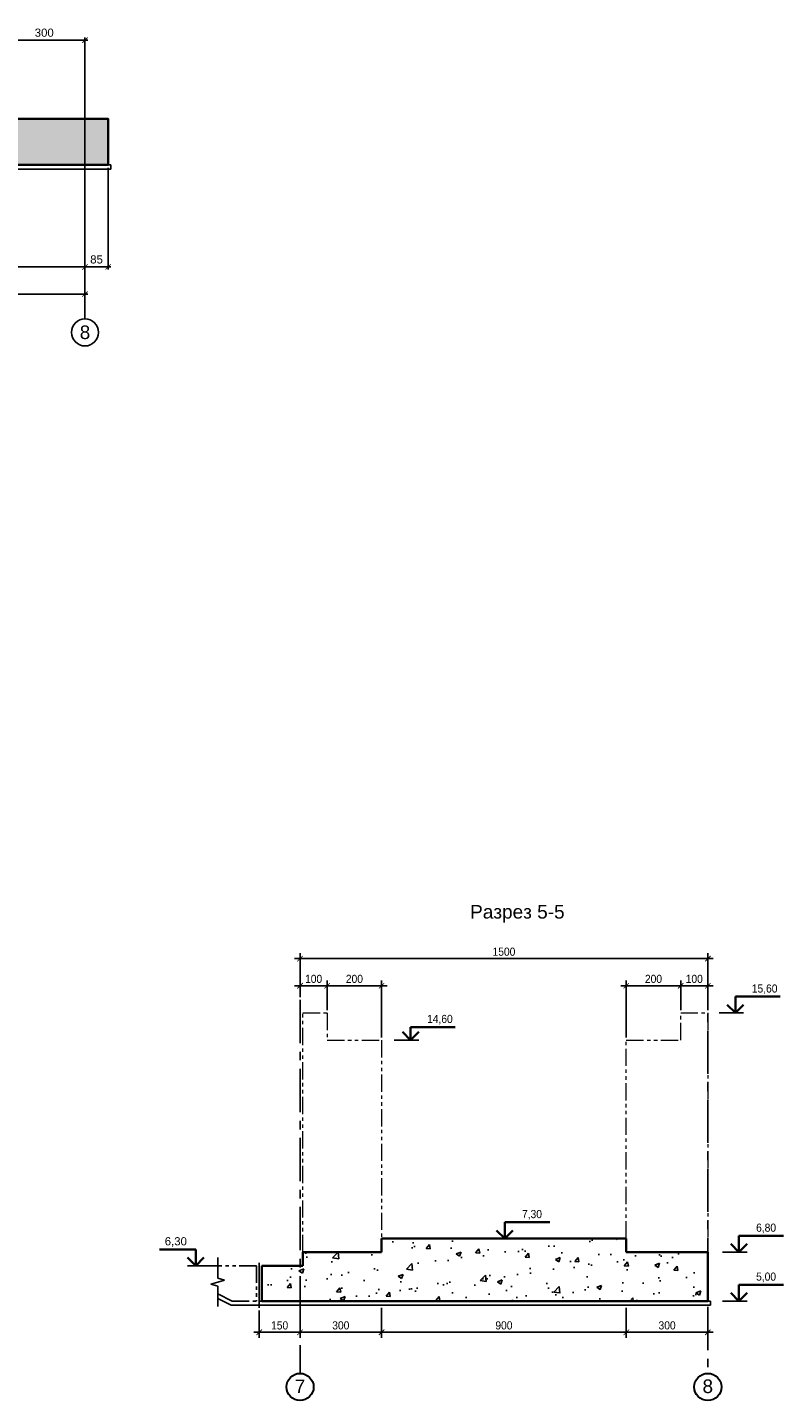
# Model space of a CAD drawing. Header units: millimetres. Extents: x 442308 to 722034, y 240588 to 370364.
# Tile 25 of 27: x 630748 to 658556, y 317306 to 367829. Entities that reach past the tile are written whole.
import ezdxf
from ezdxf.enums import TextEntityAlignment as Align

# ---------------------------------------------------------------- set-up
doc = ezdxf.new("R2010")
doc.units = ezdxf.units.MM
doc.header["$LTSCALE"] = 10
for name, pattern in [('CENTER', [50.8, 31.75, -6.35, 6.35, -6.35]), ('осевая', [50.8, 31.75, -6.35, 6.35, -6.35]), ('фантом', [63.5, 31.75, -6.35, 6.35, -6.35, 6.35, -6.35])]:
    doc.linetypes.add(name, pattern=pattern)
for name, color, linetype in [('00', 7, 'Continuous'), ('Линии', 7, 'Continuous'), ('Оси', 1, 'осевая'), ('отметки', 7, 'Continuous'), ('Размеры', 7, 'Continuous'), ('Штриховка', 7, 'Continuous')]:
    doc.layers.add(name, color=color, linetype=linetype)
for name, color, linetype, lineweight in [('Бетон', 7, 'Continuous', 35), ('Отдел_Заглавные надписи', 7, 'Continuous', 30), ('текст', 7, 'Continuous', 25)]:
    doc.layers.add(name, color=color, linetype=linetype, lineweight=lineweight)
doc.styles.add('arial', font='arial.ttf')
doc.styles.add('ариал 0.9', font='arial.ttf', dxfattribs={"width": 0.9})
doc.styles.add('Рогун1', font='arial.ttf')
doc.dimstyles.new('100', dxfattribs={"dimtxt": 300, "dimasz": 200, "dimexe": 200, "dimexo": 100, "dimgap": 100, "dimtad": 1, "dimdec": 1, "dimlfac": 0.1, "dimrnd": 0.5, "dimtxsty": 'ариал 0.9', "dimblk": 'ARCHTICK', "dimcen": 200, "dimdle": 200, "dimadec": 0, "dimazin": 2, "dimtfac": 1, "dimtdec": 1, "dimtmove": 1, "dimatfit": 0, "dimldrblk": 'ARCHTICK', "dimfxl": 1, "dimtfill": 1, "dimtolj": 1, "dimtzin": 0, "dimarcsym": 0})
doc.dimstyles.new('100 мм', dxfattribs={"dimscale": 100, "dimtxt": 3.5, "dimasz": 2, "dimexe": 1, "dimexo": 1, "dimgap": 1.2, "dimtad": 1, "dimdec": 0, "dimlfac": 0.1, "dimrnd": 0.0001, "dimtxsty": 'Рогун1', "dimblk": 'ARCHTICK', "dimcen": 2.5, "dimdle": 1, "dimaunit": 1, "dimadec": 1, "dimazin": 0, "dimtfac": 1, "dimtdec": 0, "dimtmove": 1, "dimatfit": 3, "dimldrblk": 'ARCHTICK', "dimfxl": 1, "dimtfill": 1, "dimarcsym": 0})

# ---------------------------------------------------------------- blocks, each defined once
blk = doc.blocks.new('_ArchTick')
at = {"color": 0, "linetype": 'ByBlock', "const_width": 0.15}
blk.add_lwpolyline([(-0.5, -0.5), (0.5, 0.5)], dxfattribs=at)
blk = doc.blocks.new('*D30')
at = {"layer": 'Defpoints', "color": 0, "transparency": 16777216}
for p in [(617864, 362768), (632864, 362768), (632864, 359018)]:
    blk.add_point(p, dxfattribs=at)
at = {"layer": 'Размеры', "color": 0, "lineweight": -2, "transparency": 16777216}
for p, q in [((617864, 362668), (617864, 358918)), ((632864, 362668), (632864, 358918)), ((617764, 359018), (632964, 359018))]:
    blk.add_line(p, q, dxfattribs=at)
at = {"layer": 'Размеры', "color": 0, "lineweight": -2, "transparency": 16777216, "xscale": 200, "yscale": 200, "zscale": 200, "rotation": 180}
blk.add_blockref('_ArchTick', (617864, 359018), dxfattribs=at)
at = {"layer": 'Размеры', "color": 0, "lineweight": -2, "transparency": 16777216, "xscale": 200, "yscale": 200, "zscale": 200}
blk.add_blockref('_ArchTick', (632864, 359018), dxfattribs=at)
at = {"layer": 'Размеры', "color": 0, "transparency": 16777216, "insert": (625364, 359292), "char_height": 300, "attachment_point": 5, "style": 'Рогун1'}
blk.add_mtext('1500', dxfattribs=at)
blk = doc.blocks.new('*D31')
at = {"layer": 'Defpoints', "color": 0, "transparency": 16777216}
for p in [(632864, 362618), (587864, 359018), (587864, 358018)]:
    blk.add_point(p, dxfattribs=at)
at = {"layer": 'Размеры', "color": 0, "lineweight": -2, "transparency": 16777216}
for p, q in [((632864, 362518), (632864, 357918)), ((587864, 358918), (587864, 357918)), ((632964, 358018), (587764, 358018))]:
    blk.add_line(p, q, dxfattribs=at)
at = {"layer": 'Размеры', "color": 0, "lineweight": -2, "transparency": 16777216, "xscale": 200, "yscale": 200, "zscale": 200, "rotation": 180}
blk.add_blockref('_ArchTick', (587864, 358018), dxfattribs=at)
at = {"layer": 'Размеры', "color": 0, "lineweight": -2, "transparency": 16777216, "xscale": 200, "yscale": 200, "zscale": 200}
blk.add_blockref('_ArchTick', (632864, 358018), dxfattribs=at)
at = {"layer": 'Размеры', "color": 0, "transparency": 16777216, "insert": (610364, 358292), "char_height": 300, "attachment_point": 5, "style": 'Рогун1'}
blk.add_mtext('4500', dxfattribs=at)
blk = doc.blocks.new('*D36')
at = {"layer": 'Defpoints', "color": 0, "transparency": 16777216}
for p in [(632864, 362768), (633714, 362768), (632864, 359018)]:
    blk.add_point(p, dxfattribs=at)
at = {"layer": 'Размеры', "color": 0, "lineweight": -2, "transparency": 16777216}
for p, q in [((632864, 362668), (632864, 358918)), ((633714, 362668), (633714, 358918)), ((633814, 359018), (632764, 359018))]:
    blk.add_line(p, q, dxfattribs=at)
at = {"layer": 'Размеры', "color": 0, "lineweight": -2, "transparency": 16777216, "xscale": 200, "yscale": 200, "zscale": 200, "rotation": 180}
blk.add_blockref('_ArchTick', (632864, 359018), dxfattribs=at)
at = {"layer": 'Размеры', "color": 0, "lineweight": -2, "transparency": 16777216, "xscale": 200, "yscale": 200, "zscale": 200}
blk.add_blockref('_ArchTick', (633714, 359018), dxfattribs=at)
at = {"layer": 'Размеры', "color": 0, "transparency": 16777216, "insert": (633289, 359292), "char_height": 300, "attachment_point": 5, "style": 'Рогун1'}
blk.add_mtext('85', dxfattribs=at)
blk = doc.blocks.new('*D41')
at = {"layer": 'Defpoints', "color": 0, "transparency": 16777216}
for p in [(632864, 367361), (629864, 366068), (632864, 366068)]:
    blk.add_point(p, dxfattribs=at)
at = {"layer": 'Размеры', "color": 0, "lineweight": -2, "transparency": 16777216}
for p, q in [((629764, 367361), (632964, 367361)), ((629864, 366168), (629864, 367461)), ((632864, 366168), (632864, 367461))]:
    blk.add_line(p, q, dxfattribs=at)
at = {"layer": 'Размеры', "color": 0, "lineweight": -2, "transparency": 16777216, "xscale": 200, "yscale": 200, "zscale": 200, "rotation": 180}
blk.add_blockref('_ArchTick', (629864, 367361), dxfattribs=at)
at = {"layer": 'Размеры', "color": 0, "lineweight": -2, "transparency": 16777216, "xscale": 200, "yscale": 200, "zscale": 200}
blk.add_blockref('_ArchTick', (632864, 367361), dxfattribs=at)
at = {"layer": 'Размеры', "color": 0, "transparency": 16777216, "insert": (631364, 367635), "char_height": 300, "attachment_point": 5, "style": 'Рогун1'}
blk.add_mtext('300', dxfattribs=at)
blk = doc.blocks.new('*D136')
at = {"layer": 'Defpoints', "color": 0, "transparency": 16777216}
for p in [(639273, 320717), (640773, 320817), (639273, 319817)]:
    blk.add_point(p, dxfattribs=at)
at = {"layer": 'Размеры', "color": 0, "lineweight": -2, "transparency": 16777216}
for p, q in [((639273, 320617), (639273, 319617)), ((640773, 320717), (640773, 319617)), ((640973, 319817), (639073, 319817))]:
    blk.add_line(p, q, dxfattribs=at)
at = {"layer": 'Размеры', "color": 0, "lineweight": -2, "transparency": 16777216, "xscale": 200, "yscale": 200, "zscale": 200, "rotation": 180}
blk.add_blockref('_ArchTick', (639273, 319817), dxfattribs=at)
at = {"layer": 'Размеры', "color": 0, "lineweight": -2, "transparency": 16777216, "xscale": 200, "yscale": 200, "zscale": 200}
blk.add_blockref('_ArchTick', (640773, 319817), dxfattribs=at)
at = {"layer": 'Размеры', "color": 0, "transparency": 16777216, "insert": (640023, 320070), "char_height": 300, "attachment_point": 5, "style": 'ариал 0.9', "bg_fill": 3, "box_fill_scale": 1.1, "bg_fill_color": 256, "bg_fill_true_color": 13158600, "bg_fill_transparency": 0}
blk.add_mtext('\\A1;150', dxfattribs=at)
blk = doc.blocks.new('*D137')
at = {"layer": 'Defpoints', "color": 0, "transparency": 16777216}
for p in [(655773, 333567), (655773, 332567), (640773, 332047)]:
    blk.add_point(p, dxfattribs=at)
at = {"layer": 'Размеры', "color": 0, "lineweight": -2, "transparency": 16777216}
for p, q in [((640573, 333567), (655973, 333567)), ((640773, 332147), (640773, 333767)), ((655773, 332667), (655773, 333767))]:
    blk.add_line(p, q, dxfattribs=at)
at = {"layer": 'Размеры', "color": 0, "lineweight": -2, "transparency": 16777216, "xscale": 200, "yscale": 200, "zscale": 200, "rotation": 180}
blk.add_blockref('_ArchTick', (640773, 333567), dxfattribs=at)
at = {"layer": 'Размеры', "color": 0, "lineweight": -2, "transparency": 16777216, "xscale": 200, "yscale": 200, "zscale": 200}
blk.add_blockref('_ArchTick', (655773, 333567), dxfattribs=at)
at = {"layer": 'Размеры', "color": 0, "transparency": 16777216, "insert": (648273, 333820), "char_height": 300, "attachment_point": 5, "style": 'ариал 0.9', "bg_fill": 3, "box_fill_scale": 1.1, "bg_fill_color": 256, "bg_fill_true_color": 13158600, "bg_fill_transparency": 0}
blk.add_mtext('\\A1;1500', dxfattribs=at)
blk = doc.blocks.new('*D138')
at = {"layer": 'Defpoints', "color": 0, "transparency": 16777216}
for p in [(643773, 320817), (652773, 320817), (652773, 319817)]:
    blk.add_point(p, dxfattribs=at)
at = {"layer": 'Размеры', "color": 0, "lineweight": -2, "transparency": 16777216}
for p, q in [((643773, 320717), (643773, 319617)), ((652773, 320717), (652773, 319617)), ((643573, 319817), (652973, 319817))]:
    blk.add_line(p, q, dxfattribs=at)
at = {"layer": 'Размеры', "color": 0, "lineweight": -2, "transparency": 16777216, "xscale": 200, "yscale": 200, "zscale": 200, "rotation": 180}
blk.add_blockref('_ArchTick', (643773, 319817), dxfattribs=at)
at = {"layer": 'Размеры', "color": 0, "lineweight": -2, "transparency": 16777216, "xscale": 200, "yscale": 200, "zscale": 200}
blk.add_blockref('_ArchTick', (652773, 319817), dxfattribs=at)
at = {"layer": 'Размеры', "color": 0, "transparency": 16777216, "insert": (648273, 320070), "char_height": 300, "attachment_point": 5, "style": 'ариал 0.9', "bg_fill": 3, "box_fill_scale": 1.1, "bg_fill_color": 256, "bg_fill_true_color": 13158600, "bg_fill_transparency": 0}
blk.add_mtext('\\A1;900', dxfattribs=at)
blk = doc.blocks.new('*D139')
at = {"layer": 'Defpoints', "color": 0, "transparency": 16777216}
for p in [(640773, 320817), (643773, 320817), (640773, 319817)]:
    blk.add_point(p, dxfattribs=at)
at = {"layer": 'Размеры', "color": 0, "lineweight": -2, "transparency": 16777216}
for p, q in [((640773, 320717), (640773, 319617)), ((643773, 320717), (643773, 319617)), ((643973, 319817), (640573, 319817))]:
    blk.add_line(p, q, dxfattribs=at)
at = {"layer": 'Размеры', "color": 0, "lineweight": -2, "transparency": 16777216, "xscale": 200, "yscale": 200, "zscale": 200, "rotation": 180}
blk.add_blockref('_ArchTick', (640773, 319817), dxfattribs=at)
at = {"layer": 'Размеры', "color": 0, "lineweight": -2, "transparency": 16777216, "xscale": 200, "yscale": 200, "zscale": 200}
blk.add_blockref('_ArchTick', (643773, 319817), dxfattribs=at)
at = {"layer": 'Размеры', "color": 0, "transparency": 16777216, "insert": (642273, 320070), "char_height": 300, "attachment_point": 5, "style": 'ариал 0.9', "bg_fill": 3, "box_fill_scale": 1.1, "bg_fill_color": 256, "bg_fill_true_color": 13158600, "bg_fill_transparency": 0}
blk.add_mtext('\\A1;300', dxfattribs=at)
blk = doc.blocks.new('*D140')
at = {"layer": 'Defpoints', "color": 0, "transparency": 16777216}
for p in [(652773, 320817), (655773, 320769), (655773, 319817)]:
    blk.add_point(p, dxfattribs=at)
at = {"layer": 'Размеры', "color": 0, "lineweight": -2, "transparency": 16777216}
for p, q in [((652773, 320717), (652773, 319617)), ((655773, 320669), (655773, 319617)), ((652573, 319817), (655973, 319817))]:
    blk.add_line(p, q, dxfattribs=at)
at = {"layer": 'Размеры', "color": 0, "lineweight": -2, "transparency": 16777216, "xscale": 200, "yscale": 200, "zscale": 200, "rotation": 180}
blk.add_blockref('_ArchTick', (652773, 319817), dxfattribs=at)
at = {"layer": 'Размеры', "color": 0, "lineweight": -2, "transparency": 16777216, "xscale": 200, "yscale": 200, "zscale": 200}
blk.add_blockref('_ArchTick', (655773, 319817), dxfattribs=at)
at = {"layer": 'Размеры', "color": 0, "transparency": 16777216, "insert": (654273, 320070), "char_height": 300, "attachment_point": 5, "style": 'ариал 0.9', "bg_fill": 3, "box_fill_scale": 1.1, "bg_fill_color": 256, "bg_fill_true_color": 13158600, "bg_fill_transparency": 0}
blk.add_mtext('\\A1;300', dxfattribs=at)
blk = doc.blocks.new('*D141')
at = {"layer": 'Defpoints', "color": 0, "transparency": 16777216}
for p in [(654773, 331567), (655773, 331567)]:
    blk.add_point(p, dxfattribs=at)
at = {"layer": 'Размеры', "color": 0, "lineweight": -2, "transparency": 16777216}
for p, q in [((655973, 332567), (654573, 332567)), ((654773, 331667), (654773, 332767)), ((655773, 331667), (655773, 332767))]:
    blk.add_line(p, q, dxfattribs=at)
at = {"layer": 'Размеры', "color": 0, "lineweight": -2, "transparency": 16777216, "xscale": 200, "yscale": 200, "zscale": 200, "rotation": 180}
blk.add_blockref('_ArchTick', (654773, 332567), dxfattribs=at)
at = {"layer": 'Размеры', "color": 0, "lineweight": -2, "transparency": 16777216, "xscale": 200, "yscale": 200, "zscale": 200}
blk.add_blockref('_ArchTick', (655773, 332567), dxfattribs=at)
at = {"layer": 'Размеры', "color": 0, "transparency": 16777216, "insert": (655273, 332820), "char_height": 300, "attachment_point": 5, "style": 'ариал 0.9', "bg_fill": 3, "box_fill_scale": 1.1, "bg_fill_color": 256, "bg_fill_true_color": 13158600, "bg_fill_transparency": 0}
blk.add_mtext('\\A1;100', dxfattribs=at)
at = {"layer": 'Defpoints', "color": 0, "transparency": 16777216}
blk.add_point((654773, 332567), dxfattribs=at)
blk = doc.blocks.new('*D142')
at = {"layer": 'Defpoints', "color": 0, "transparency": 16777216}
for p in [(652773, 332567), (654773, 331567), (652773, 330567)]:
    blk.add_point(p, dxfattribs=at)
at = {"layer": 'Размеры', "color": 0, "lineweight": -2, "transparency": 16777216}
for p, q in [((654973, 332567), (652573, 332567)), ((652773, 330667), (652773, 332767)), ((654773, 331667), (654773, 332767))]:
    blk.add_line(p, q, dxfattribs=at)
at = {"layer": 'Размеры', "color": 0, "lineweight": -2, "transparency": 16777216, "xscale": 200, "yscale": 200, "zscale": 200, "rotation": 180}
blk.add_blockref('_ArchTick', (652773, 332567), dxfattribs=at)
at = {"layer": 'Размеры', "color": 0, "lineweight": -2, "transparency": 16777216, "xscale": 200, "yscale": 200, "zscale": 200}
blk.add_blockref('_ArchTick', (654773, 332567), dxfattribs=at)
at = {"layer": 'Размеры', "color": 0, "transparency": 16777216, "insert": (653773, 332820), "char_height": 300, "attachment_point": 5, "style": 'ариал 0.9', "bg_fill": 3, "box_fill_scale": 1.1, "bg_fill_color": 256, "bg_fill_true_color": 13158600, "bg_fill_transparency": 0}
blk.add_mtext('\\A1;200', dxfattribs=at)
blk = doc.blocks.new('*D143')
at = {"layer": 'Defpoints', "color": 0, "transparency": 16777216}
for p in [(641773, 332567), (641773, 331567), (643773, 330567)]:
    blk.add_point(p, dxfattribs=at)
at = {"layer": 'Размеры', "color": 0, "lineweight": -2, "transparency": 16777216}
for p, q in [((643973, 332567), (641573, 332567)), ((641773, 331667), (641773, 332767)), ((643773, 330667), (643773, 332767))]:
    blk.add_line(p, q, dxfattribs=at)
at = {"layer": 'Размеры', "color": 0, "lineweight": -2, "transparency": 16777216, "xscale": 200, "yscale": 200, "zscale": 200, "rotation": 180}
blk.add_blockref('_ArchTick', (641773, 332567), dxfattribs=at)
at = {"layer": 'Размеры', "color": 0, "lineweight": -2, "transparency": 16777216, "xscale": 200, "yscale": 200, "zscale": 200}
blk.add_blockref('_ArchTick', (643773, 332567), dxfattribs=at)
at = {"layer": 'Размеры', "color": 0, "transparency": 16777216, "insert": (642773, 332820), "char_height": 300, "attachment_point": 5, "style": 'ариал 0.9', "bg_fill": 3, "box_fill_scale": 1.1, "bg_fill_color": 256, "bg_fill_true_color": 13158600, "bg_fill_transparency": 0}
blk.add_mtext('\\A1;200', dxfattribs=at)
blk = doc.blocks.new('*D144')
at = {"layer": 'Defpoints', "color": 0, "transparency": 16777216}
for p in [(640773, 332047), (641773, 331567)]:
    blk.add_point(p, dxfattribs=at)
at = {"layer": 'Размеры', "color": 0, "lineweight": -2, "transparency": 16777216}
for p, q in [((641973, 332567), (640573, 332567)), ((640773, 332147), (640773, 332767)), ((641773, 331667), (641773, 332767))]:
    blk.add_line(p, q, dxfattribs=at)
at = {"layer": 'Размеры', "color": 0, "lineweight": -2, "transparency": 16777216, "xscale": 200, "yscale": 200, "zscale": 200, "rotation": 180}
blk.add_blockref('_ArchTick', (640773, 332567), dxfattribs=at)
at = {"layer": 'Размеры', "color": 0, "lineweight": -2, "transparency": 16777216, "xscale": 200, "yscale": 200, "zscale": 200}
blk.add_blockref('_ArchTick', (641773, 332567), dxfattribs=at)
at = {"layer": 'Размеры', "color": 0, "transparency": 16777216, "insert": (641273, 332820), "char_height": 300, "attachment_point": 5, "style": 'ариал 0.9', "bg_fill": 3, "box_fill_scale": 1.1, "bg_fill_color": 256, "bg_fill_true_color": 13158600, "bg_fill_transparency": 0}
blk.add_mtext('\\A1;100', dxfattribs=at)
at = {"layer": 'Defpoints', "color": 0, "transparency": 16777216}
blk.add_point((640773, 332567), dxfattribs=at)
blk = doc.blocks.new('*U14')
at = {"color": 7, "lineweight": 25, "ltscale": 100}
blk.add_line((9, 0), (0, 0), dxfattribs=at)
at = {"layer": '00', "color": 7, "lineweight": 35, "ltscale": 100}
for p, q in [((6, 0), (6, 6)), ((6, 6), (22.43, 6)), ((6, 0), (3, 3)), ((9, 3), (6, 0))]:
    blk.add_line(p, q, dxfattribs=at)
at = {"ltscale": 100, "style": 'arial', "flags": 8}
for tag, p in [('OTMETKA', (18.57, 9)), ('OTMETKA_2', (9.23, 3))]:
    blk.add_attdef(tag, text='', height=3, dxfattribs=at).set_placement(p, align=Align.MIDDLE_RIGHT)
blk = doc.blocks.new('*U15')
at = {"color": 7, "lineweight": 25, "ltscale": 100}
blk.add_line((9, 0), (0, 0), dxfattribs=at)
at = {"layer": '00', "color": 7, "lineweight": 35, "ltscale": 100}
for p, q in [((6, 0), (6, 6)), ((6, 6), (22.5, 6)), ((6, 0), (3, 3)), ((9, 3), (6, 0))]:
    blk.add_line(p, q, dxfattribs=at)
at = {"ltscale": 100, "style": 'arial', "flags": 8}
for tag, p in [('OTMETKA', (18.57, 9)), ('OTMETKA_2', (9.23, 3))]:
    blk.add_attdef(tag, text='', height=3, dxfattribs=at).set_placement(p, align=Align.MIDDLE_RIGHT)
blk = doc.blocks.new('*U10')
at = {"color": 7, "lineweight": 25, "ltscale": 100}
blk.add_line((9, 0), (0, 0), dxfattribs=at)
at = {"layer": '00', "color": 7, "lineweight": 35, "ltscale": 100}
for p, q in [((6, 0), (3, 3)), ((6, 0), (6, 4.81)), ((6, 4.81), (22.43, 4.81)), ((9, 3), (6, 0))]:
    blk.add_line(p, q, dxfattribs=at)
at = {"ltscale": 100, "style": 'arial', "flags": 8}
for tag, p in [('OTMETKA', (18.57, 7.81)), ('OTMETKA_2', (9.23, 1.81))]:
    blk.add_attdef(tag, text='', height=3, dxfattribs=at).set_placement(p, align=Align.MIDDLE_RIGHT)
blk = doc.blocks.new('*U8')
at = {"color": 7, "lineweight": 25, "ltscale": 100}
blk.add_line((9, 0), (0, 0), dxfattribs=at)
at = {"layer": '00', "color": 7, "lineweight": 35, "ltscale": 100}
for p, q in [((6, 0), (6, 6)), ((6, 6), (22.43, 6)), ((6, 0), (3, 3)), ((9, 3), (6, 0))]:
    blk.add_line(p, q, dxfattribs=at)
at = {"ltscale": 100, "style": 'arial', "flags": 8}
for tag, p in [('OTMETKA', (18.57, 9)), ('OTMETKA_2', (9.23, 3))]:
    blk.add_attdef(tag, text='', height=3, dxfattribs=at).set_placement(p, align=Align.MIDDLE_RIGHT)
blk = doc.blocks.new('*U13')
at = {"layer": 'Линии'}
for p, q in [((0, 0), (0, 3)), ((0, -4.52), (0, 0)), ((2.5, -5.27), (0, -4.52)), ((0, -6.02), (-2.5, -6.77)), ((-2.5, -6.77), (0, -7.52)), ((0, -6.02), (2.5, -5.27)), ((0, -7.52), (0, -12.03)), ((0, -12.03), (0, -15.03))]:
    blk.add_line(p, q, dxfattribs=at)
blk = doc.blocks.new('*U25')
at = {"color": 7, "lineweight": 25, "ltscale": 100}
blk.add_line((-11.09, 0), (0, 0), dxfattribs=at)
at = {"layer": '00', "color": 7, "lineweight": 35, "ltscale": 100}
for p, q in [((-8.09, 6), (-21.44, 6)), ((-8.09, 0), (-8.09, 6)), ((-11.09, 3), (-8.09, 0)), ((-8.09, 0), (-5.09, 3))]:
    blk.add_line(p, q, dxfattribs=at)
at = {"ltscale": 100, "style": 'arial', "flags": 8}
for tag, p in [('OTMETKA', (-11.33, 9)), ('OTMETKA_2', (-11.33, 3))]:
    blk.add_attdef(tag, text='', height=3, dxfattribs=at).set_placement(p, align=Align.MIDDLE_RIGHT)

msp = doc.modelspace()

# ---------------------------------------------------------------- hatches: boundary and pattern name
at = {"layer": 'Штриховка'}
h = msp.add_hatch(dxfattribs=at)
h.set_pattern_fill('AR-CONC', color=256, scale=10, style=0)
h.set_pattern_definition([(50, (3196.1, 162717.1), (1821.8467, -159.391), [190.5, -2095.5]), (355, (3196.1, 162717.1), (-352.434, 1910.5685), [152.4, -1676.406]), (100.45144, (3348, 162703.9), (1469.4125, 1751.1775), [161.9, -1780.9024]), (46.1842, (3196, 163225.1), (2710.7904, -420.423), [285.75, -3143.25]), (96.63556, (3422, 163190), (2374.041, 2474.261), [242.85, -2671.356]), (351.18415, (3196, 163225), (2374.041, 2474.261), [228.6, -2514.597]), (21, (3450.1, 163098.1), (1516.144, -1022.652), [190.5, -2095.5]), (326, (3450.1, 163098.1), (618.0203, 1841.8797), [152.4, -1676.4]), (71.45144, (3576.4, 163013), (2134.164, 819.2277), [161.9, -1780.8994]), (37.5, (3196.1, 162717.14), (30.88603, 845.5504), [0, -1656.08, 0, -1701.8, 0, -1682.75]), (7.5, (3196.1, 162717.1), (668.1966, 1001.8057), [0, -970.28, 0, -1617.98, 0, -641.35]), (327.5, (2629.7, 162717.14), (1355.90595, -57.28744), [0, -635, 0, -1981.2, 0, -2628.9]), (317.5, (2375.7, 162717.1), (1481.2918, 254.265), [0, -825.5, 0, -1315.72, 0, -1866.9])])
h.paths.add_polyline_path([(588264.0307396, 362768.4329397), (587879.0307396, 362768.4329397), (587879.0307396, 361168.4329397), (589614.0307394, 361168.4329397), (592814.0307394, 362768.4329397), (633714.0307396, 362768.4329397), (633714.0307396, 364468.4329397), (629864.0307396, 364468.4329397), (629864.0307396, 365268.4329397), (620864.0307396, 365268.4329397), (620864.0307396, 364468.4329397), (616114.0307371, 364468.4329397), (616114.0307371, 365268.4329397), (604114.0307397, 365268.4329397), (604114.0307397, 364468.4329397), (601614.0307397, 364468.4329397), (601614.0307397, 365268.4329397), (589614.0307394, 365268.4329397), (589614.0307394, 364468.4329397), (588264.0307396, 364468.4329397)])

# ---------------------------------------------------------------- linework, layer by layer
at = {"color": 3}
msp.add_lwpolyline([(589681.1127787, 361034.2688611), (592849.440936, 362618.4329397), (632864.0307396, 362618.4329397), (633814.0307396, 362618.4329397), (633814.0307396, 362768.4329397), (633714.0307396, 362768.4329397)], dxfattribs=at)
msp.add_circle((632864.0307396, 356609.847627), 500)
at = {"layer": 'Бетон', "color": 2}
for p, q in [((643773.0386699, 323267.0664243), (643773.0386699, 322767.0664243)), ((652773.0386699, 323267.0664243), (652773.0386699, 322767.0664243)), ((643773.0386699, 322767.0664243), (640873.0386699, 322767.0664243)), ((652773.0386699, 322767.0664243), (655773.0386699, 322767.0664243))]:
    msp.add_line(p, q, dxfattribs=at)
at = {"layer": 'Бетон', "linetype": 'фантом', "lineweight": 25, "ltscale": 2}
msp.add_line((637745.6998818, 321230.4333842), (638272.4338017, 320967.0664243), dxfattribs=at)
at = {"layer": 'Бетон', "lineweight": 25}
for p, q in [((637745.6998818, 321062.7282859), (638237.023605, 320817.0664243)), ((655873.0386699, 320817.0664243), (655873.0386699, 320967.0664243))]:
    msp.add_line(p, q, dxfattribs=at)
at = {"layer": 'Бетон', "color": 2, "ltscale": 10}
msp.add_lwpolyline([(588264.0307396, 364468.4329397), (588264.0307396, 362768.4329397), (587879.0307396, 362768.4329397), (587879.0307396, 361168.4329397), (589614.0307394, 361168.4329397), (592814.0307394, 362768.4329397), (633714.0307396, 362768.4329397), (633714.0307396, 364468.4329397), (629864.0307396, 364468.4329397), (629864.0307396, 365268.4329397), (620864.0307396, 365268.4329397), (620864.0307396, 364468.4329397), (616114.0307371, 364468.4329397), (616114.0307371, 365268.4329397), (604114.0307397, 365268.4329397), (604114.0307397, 364468.4329397), (601614.0307397, 364468.4329397), (601614.0307397, 365268.4329397), (589614.0307394, 365268.4329397), (589614.0307394, 364468.4329397)], close=True, dxfattribs=at)
at = {"layer": 'Бетон', "color": 2}
for points in [[(643773.0386699, 323267.0664243), (652773.0386699, 323267.0664243)], [(640873.0386699, 322267.0664243), (640873.0386699, 322767.0664243)], [(640873.0386699, 322267.0664243), (639373.0386699, 322267.0664243)]]:
    msp.add_lwpolyline(points, dxfattribs=at)
at = {"layer": 'Бетон', "linetype": 'фантом', "lineweight": 25, "ltscale": 2}
msp.add_lwpolyline([(639173.0386699, 322267.0664243), (637745.6998818, 322267.0664243)], dxfattribs=at)
at = {"layer": 'Оси', "linetype": 'осевая', "ltscale": 75}
msp.add_lwpolyline([(632864.0307396, 367237.8138799), (632864.0307396, 357109.847627)], dxfattribs=at)
at = {"layer": 'Оси', "linetype": 'CENTER', "ltscale": 5}
msp.add_lwpolyline([(655773.0386699, 333451.2126257), (655773.0386699, 318306.029393)], dxfattribs=at)
at = {"layer": 'Оси', "color": 7, "linetype": 'Continuous', "lineweight": 30}
for centre in [(640773.0386699, 317806.029393), (655773.0386699, 317806.029393)]:
    msp.add_circle(centre, 500, dxfattribs=at)

# ---------------------------------------------------------------- block references
at = {"layer": '00'}
ref = msp.add_blockref('*U25', (637745.6998818, 322265.9818897), dxfattribs=dict(at, xscale=100, yscale=100, zscale=100))
ref.add_attrib('OTMETKA', '6,30', dxfattribs={"layer": '0', "ltscale": 100, "height": 300, "style": 'arial'}).set_placement((636613.0423279, 323165.9818897), align=Align.MIDDLE_RIGHT)
at = {"layer": 'Линии', "ltscale": 10, "xscale": 100, "yscale": 100, "zscale": 100}
msp.add_blockref('*U13', (637745.6998818, 322265.9818897), dxfattribs=at)
at = {"layer": 'отметки'}
ref = msp.add_blockref('*U10', (644240.8697375, 330567.0664243), dxfattribs=dict(at, xscale=100, yscale=100, zscale=100))
ref.add_attrib('OTMETKA', '14,60', dxfattribs={"layer": '0', "ltscale": 100, "height": 300, "style": 'ариал 0.9', "width": 0.9}).set_placement((646389.053274, 331348.2009419), align=Align.MIDDLE_RIGHT)
ref = msp.add_blockref('*U15', (647705.132393, 323267.0664243), dxfattribs=dict(at, xscale=100, yscale=100, zscale=100))
ref.add_attrib('OTMETKA', '7,30', dxfattribs={"layer": '0', "ltscale": 100, "height": 300, "style": 'ариал 0.9', "width": 0.9}).set_placement((649671.2081533, 324167.0664243), align=Align.MIDDLE_RIGHT)
ref = msp.add_blockref('*U14', (656313.5205939, 322767.0664243), dxfattribs=dict(at, xscale=100, yscale=100, zscale=100))
ref.add_attrib('OTMETKA', '6,80', dxfattribs={"layer": '0', "ltscale": 100, "height": 300, "style": 'ариал 0.9', "width": 0.9}).set_placement((658281.8064497, 323667.0664243), align=Align.MIDDLE_RIGHT)
ref = msp.add_blockref('*U14', (656313.5205939, 320967.0664243), dxfattribs=dict(at, xscale=100, yscale=100, zscale=100))
ref.add_attrib('OTMETKA', '5,00', dxfattribs={"layer": '0', "ltscale": 100, "height": 300, "style": 'ариал 0.9', "width": 0.9}).set_placement((658281.8064497, 321867.0664243), align=Align.MIDDLE_RIGHT)

# ---------------------------------------------------------------- texts
at = {"layer": 'Оси', "color": 7, "linetype": 'Continuous', "char_height": 500, "width": 6723.717614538, "attachment_point": 5, "style": 'arial'}
for s, insert in [('\\pxqc;7', (640770.8115188, 317828.237856)), ('\\pxqc;8', (655770.8115188, 317828.237856))]:
    msp.add_mtext(s, dxfattribs=dict(at, insert=insert))
at = {"layer": 'Отдел_Заглавные надписи', "insert": (632864.0307396, 356609.847627), "char_height": 500, "width": 487.007697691, "attachment_point": 5, "style": 'arial'}
msp.add_mtext('8', dxfattribs=at)
at = {"layer": 'текст', "insert": (648766.8608098, 335214.3405229), "char_height": 500, "width": 8681.268769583, "attachment_point": 5, "style": 'arial'}
msp.add_mtext('Разрез 5-5', dxfattribs=at)

# ---------------------------------------------------------------- dimensions: what is measured, and where the dimension line sits
at = {"layer": 'Размеры'}
for base, p1, p2, picture, middle in [((632864.0307396, 367361.4938565), (629864.0307396, 366068.4329397), (632864.0307396, 366068.4329397), '*D41', (631364.0307396, 367634.7680721)), ((632864.0307396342, 359018.4329397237), (617864.0307396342, 362768.4329397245), (632864.0307396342, 362768.4329397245), '*D30', (625364.0307396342, 359291.6048360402)), ((587864.0307396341, 358018.4329397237), (632864.0307396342, 362618.4329397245), (587864.0307396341, 359018.4329397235), '*D31', (610364.0307396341, 358291.6048360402))]:
    dim = msp.add_linear_dim(base=base, p1=p1, p2=p2, dimstyle='100 мм', override={"dimtxt": 3, "dimdec": 6, "dimtfill": 0}, dxfattribs=at)
    dim.commit()
    dim.dimension.update_dxf_attribs({"geometry": picture, "text_midpoint": middle})
dim = msp.add_linear_dim(base=(632864.0307396, 359018.4329397), p1=(633714.0307396, 362768.4329397), p2=(632864.0307396, 362768.4329397), dimstyle='100 мм', override={"dimtxt": 3, "dimdec": 6, "dimtfill": 0}, dxfattribs=at)
dim.commit()
dim.dimension.update_dxf_attribs({"geometry": '*D36', "text_midpoint": (633289.0307396, 359018.4329397), "dimtype": 160})
dim = msp.add_linear_dim(base=(639273.0386699, 319817.0664243), p1=(640773.0386699, 320817.0664243), p2=(639273.0386699, 320717.0664243), angle=180, dimstyle='100', dxfattribs=at)
dim.commit()
dim.dimension.update_dxf_attribs({"geometry": '*D136', "text_midpoint": (640023.0386699, 320070.2383206)})
dim = msp.add_linear_dim(base=(652773.0386699, 319817.0664243), p1=(643773.0386699, 320817.0664243), p2=(652773.0386699, 320817.0664243), dimstyle='100', dxfattribs=at)
dim.commit()
dim.dimension.update_dxf_attribs({"geometry": '*D138', "text_midpoint": (648273.0386699, 320070.2383206)})

# ---------------------------------------------------------------- next in the draw order: linework, layer by layer
at = {"layer": 'Бетон', "linetype": 'фантом', "lineweight": 25, "ltscale": 2}
for points in [[(639173.0386699, 322267.0664243), (639173.0386699, 320967.0664243)], [(638272.4338017, 320967.0664243), (639373.0386699, 320967.0664243)]]:
    msp.add_lwpolyline(points, dxfattribs=at)
at = {"layer": 'Бетон', "color": 2}
msp.add_lwpolyline([(639373.0386699, 322267.0664243), (639373.0386699, 320967.0664243)], dxfattribs=at)
at = {"layer": 'Оси', "linetype": 'CENTER', "ltscale": 10}
msp.add_lwpolyline([(639273.0386699, 322367.0664243), (639273.0386699, 320717.0664243)], dxfattribs=at)

# ---------------------------------------------------------------- next in the draw order: dimensions: what is measured, and where the dimension line sits
at = {"layer": 'Размеры'}
for base, p1, p2, picture, middle in [((655773.0386699, 333567.0664243), (640773.0386699, 332047.3744263), (655773.0386699, 332567.0664243), '*D137', (648273.0386699, 333820.2383206)), ((655773.0386699, 319817.0664243), (652773.0386699, 320817.0664243), (655773.0386699, 320769.4142477), '*D140', (654273.0386699, 320070.3406398))]:
    dim = msp.add_linear_dim(base=base, p1=p1, p2=p2, dimstyle='100', dxfattribs=at)
    dim.commit()
    dim.dimension.update_dxf_attribs({"geometry": picture, "text_midpoint": middle})
dim = msp.add_linear_dim(base=(640773.0386699, 319817.0664243), p1=(643773.0386699, 320817.0664243), p2=(640773.0386699, 320817.0664243), angle=180, dimstyle='100', dxfattribs=at)
dim.commit()
dim.dimension.update_dxf_attribs({"geometry": '*D139', "text_midpoint": (642273.0386699, 320070.3406398)})

# ---------------------------------------------------------------- next in the draw order: hatches: boundary and pattern name
at = {"layer": 'Штриховка'}
h = msp.add_hatch(dxfattribs=at)
h.set_pattern_fill('AR-CONC', color=256, scale=10, style=0)
h.set_pattern_definition([(50, (-9610.4, -3263.2), (1821.8467, -159.391), [190.5, -2095.5]), (355, (-9610.4, -3263.2), (-352.434, 1910.5685), [152.4, -1676.406]), (100.45144, (-9458.6, -3276.4), (1469.4125, 1751.1775), [161.9, -1780.9024]), (46.1842, (-9610.4, -2755.2), (2710.7904, -420.423), [285.75, -3143.25]), (96.63556, (-9384.5, -2790.2), (2374.041, 2474.261), [242.85, -2671.356]), (351.18415, (-9610.4, -2755.2), (2374.041, 2474.261), [228.6, -2514.597]), (21, (-9356.4, -2882.2), (1516.144, -1022.652), [190.5, -2095.5]), (326, (-9356.4, -2882.2), (618.0203, 1841.8797), [152.4, -1676.4]), (71.45144, (-9230, -2967.4), (2134.164, 819.2277), [161.9, -1780.8994]), (37.5, (-9610.4, -3263.17), (30.88603, 845.5504), [0, -1656.08, 0, -1701.8, 0, -1682.75]), (7.5, (-9610.4, -3263.2), (668.1966, 1001.8057), [0, -970.28, 0, -1617.98, 0, -641.35]), (327.5, (-10176.8, -3263.2), (1355.90595, -57.28744), [0, -635, 0, -1981.2, 0, -2628.9]), (317.5, (-10430.8, -3263.2), (1481.2918, 254.265), [0, -825.5, 0, -1315.72, 0, -1866.9])])
h.paths.add_polyline_path([(655773.0386699, 322767.0664243), (652773.0386699, 322767.0664243), (652773.0386699, 323267.0664243), (643773.0386699, 323267.0664243), (643773.0386699, 322767.0664243), (640873.0386699, 322767.0664243), (640873.0386699, 322267.0664243), (640773.0386699, 322267.0664243), (640773.0386699, 320967.0664243), (655773.0386699, 320967.0664243)])
h.paths.add_polyline_path([(640773.0386699, 322267.0664243), (639373.0386699, 322267.0664243), (639373.0386699, 320967.0664243), (640773.0386699, 320967.0664243)])

# ---------------------------------------------------------------- next in the draw order: linework, layer by layer
at = {"layer": 'Бетон', "lineweight": 25}
msp.add_line((655873.0386699, 320967.0664243), (655773.0386699, 320967.0664243), dxfattribs=at)
at = {"layer": 'Бетон', "color": 2}
for points in [[(655773.0386699, 322767.0664243), (655773.0386699, 320967.0664243)], [(639373.0386699, 320967.0664243), (655773.0386699, 320967.0664243)]]:
    msp.add_lwpolyline(points, dxfattribs=at)
at = {"layer": 'Бетон', "lineweight": 25}
msp.add_lwpolyline([(638237.023605, 320817.0664243), (655873.0386699, 320817.0664243)], dxfattribs=at)

# ---------------------------------------------------------------- next in the draw order: dimensions: what is measured, and where the dimension line sits
at = {"layer": 'Размеры'}
for base, p1, p2, picture, middle in [((641773.0386699, 332567.0664243), (643773.0386699, 330567.0664243), (641773.0386699, 331567.0664243), '*D143', (642773.0386699, 332820.2383206)), ((654773.0386699, 332567.0664243), (655773.0386699, 331567.0664243), (654773.0386699, 331567.0664243), '*D141', (655273.0386699, 332820.2383206))]:
    dim = msp.add_linear_dim(base=base, p1=p1, p2=p2, angle=180, dimstyle='100', dxfattribs=at)
    dim.commit()
    dim.dimension.update_dxf_attribs({"geometry": picture, "text_midpoint": middle})

# ---------------------------------------------------------------- next in the draw order: linework, layer by layer
at = {"layer": 'Бетон', "color": 251, "linetype": 'фантом', "lineweight": 0, "ltscale": 2}
for points in [[(655773.0386699, 331567.0664243), (655773.0386699, 322767.0664243)], [(641773.0386699, 330567.0664243), (643773.0386699, 330567.0664243)], [(643773.0386699, 330567.0664243), (643773.0386699, 323267.0664243)]]:
    msp.add_lwpolyline(points, dxfattribs=at)

# ---------------------------------------------------------------- next in the draw order: block references
at = {"layer": 'отметки'}
ref = msp.add_blockref('*U8', (656185.2514434, 331567.0664243), dxfattribs=dict(at, xscale=100, yscale=100, zscale=100))
ref.add_attrib('OTMETKA', '15,60', dxfattribs={"layer": '0', "ltscale": 100, "height": 300, "style": 'ариал 0.9', "width": 0.9}).set_placement((658333.4349799, 332467.0664243), align=Align.MIDDLE_RIGHT)

# ---------------------------------------------------------------- next in the draw order: dimensions: what is measured, and where the dimension line sits
at = {"layer": 'Размеры'}
for base, p1, p2, picture, middle in [((640773.0386699, 332567.0664243), (641773.0386699, 331567.0664243), (640773.0386699, 332047.3744263), '*D144', (641273.0386699, 332820.2383206)), ((652773.0386699, 332567.0664243), (654773.0386699, 331567.0664243), (652773.0386699, 330567.0664243), '*D142', (653773.0386699, 332820.2383206))]:
    dim = msp.add_linear_dim(base=base, p1=p1, p2=p2, angle=180, dimstyle='100', dxfattribs=at)
    dim.commit()
    dim.dimension.update_dxf_attribs({"geometry": picture, "text_midpoint": middle})

# ---------------------------------------------------------------- next in the draw order: linework, layer by layer
at = {"layer": 'Бетон', "color": 251, "linetype": 'фантом', "lineweight": 0, "ltscale": 2}
for points in [[(640873.0386699, 331567.0664243), (641773.0386699, 331567.0664243)], [(640873.0386699, 322767.0664243), (640873.0386699, 331567.0664243)], [(641773.0386699, 331567.0664243), (641773.0386699, 330567.0664243)], [(654773.0386699, 330567.0664243), (654773.0386699, 331567.0664243)], [(654773.0386699, 331567.0664243), (655773.0386699, 331567.0664243)], [(652773.0386699, 323267.0664243), (652773.0386699, 330567.0664243)], [(652773.0386699, 330567.0664243), (654773.0386699, 330567.0664243)]]:
    msp.add_lwpolyline(points, dxfattribs=at)
at = {"layer": 'Оси', "linetype": 'CENTER', "ltscale": 5}
msp.add_lwpolyline([(640773.0386699, 332047.3744263), (640773.0386699, 318306.029393)], dxfattribs=at)

doc.saveas('drawing.dxf')
